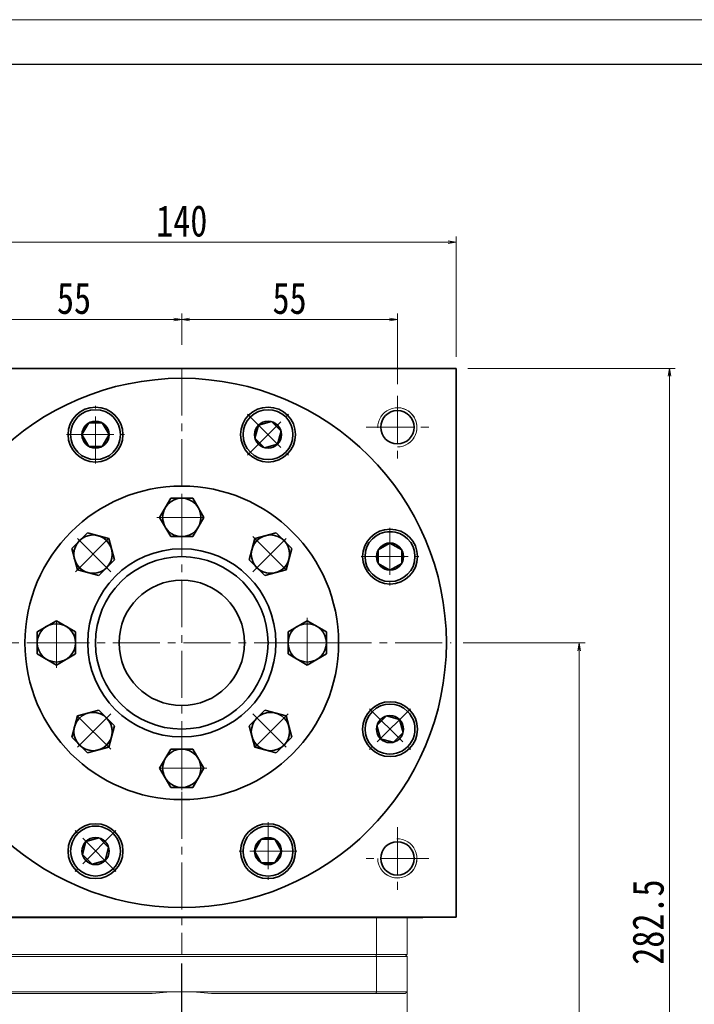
# Model space of a CAD drawing. Header units: millimetres. Extents: x -42 to 925, y -27 to 652.
# Tile 8 of 8: x 543 to 715, y 401 to 652. Entities that reach past the tile are written whole.
import ezdxf

# ---------------------------------------------------------------- set-up
doc = ezdxf.new("R2010")
doc.units = ezdxf.units.MM
doc.set_wipeout_variables(frame=1)
doc.linetypes.add('CENTER2', pattern=[28.575, 19.05, -3.175, 3.175, -3.175])
doc.linetypes.add('点画线', pattern=[18, 12, -2, 2, -2])
doc.layers.add('3中心线层', color=1, linetype='CENTER2')
for name, color, linetype, lineweight in [('中心线层', 1, '点画线', 18), ('图框_外框线', 7, 'Continuous', 18), ('尺寸线层', 3, 'Continuous', 18), ('粗实线', 7, 'Continuous', 40), ('粗实线层', 7, 'Continuous', 35)]:
    doc.layers.add(name, color=color, linetype=linetype, lineweight=lineweight)
doc.styles.add('宋体', font='SimSun.ttf', dxfattribs={"width": 0.8})
doc.dimstyles.new('A水平标注$0', dxfattribs={"dimtxt": 3.5, "dimasz": 2, "dimexe": 1.5, "dimexo": 3, "dimgap": 1.1, "dimtad": 1, "dimtoh": 1, "dimdec": 4, "dimdsep": 46, "dimtxsty": '宋体', "dimblk": 'OPEN', "dimcen": 3, "dimclrd": 3, "dimclre": 3, "dimclrt": 6, "dimadec": 0, "dimazin": 0, "dimtm": 1e-09, "dimtfac": 1, "dimtdec": 4, "dimtix": 1, "dimtmove": 0, "dimatfit": 3, "dimldrblk": 'OPEN', "dimfxl": 0, "dimlwd": 13, "dimlwe": 13, "dimarcsym": 0})

# ---------------------------------------------------------------- blocks, each defined once
blk = doc.blocks.new('_Open')
at = {"color": 0, "linetype": 'ByBlock', "lineweight": -2}
for p, q in [((-1, 0.17), (0, 0)), ((-1, -0.17), (0, 0)), ((0, 0), (-1, 0))]:
    blk.add_line(p, q, dxfattribs=at)
blk = doc.blocks.new('*D16')
at = {"layer": 'Defpoints', "color": 0, "transparency": 16777216}
for p in [(654.42, 595.6), (514.42, 563.41), (654.42, 563.41)]:
    blk.add_point(p, dxfattribs=at)
at = {"layer": '尺寸线层', "color": 3, "lineweight": 13, "transparency": 16777216}
for p, q in [((514.42, 566.41), (514.42, 597.1)), ((516.42, 595.6), (652.42, 595.6)), ((654.42, 566.41), (654.42, 597.1))]:
    blk.add_line(p, q, dxfattribs=at)
at = {"layer": '尺寸线层', "color": 3, "lineweight": 13, "transparency": 16777216, "xscale": 2, "yscale": 2, "zscale": 2, "rotation": 180}
blk.add_blockref('_Open', (514.42, 595.6), dxfattribs=at)
at = {"layer": '尺寸线层', "color": 3, "lineweight": 13, "transparency": 16777216, "xscale": 2, "yscale": 2, "zscale": 2}
blk.add_blockref('_Open', (654.42, 595.6), dxfattribs=at)
at = {"layer": '尺寸线层', "color": 6, "transparency": 16777216, "insert": (584.42, 601.01), "char_height": 8, "attachment_point": 5, "style": '宋体', "bg_fill": 3, "box_fill_scale": 1.1, "bg_fill_color": 257, "bg_fill_transparency": 0}
blk.add_mtext('140', dxfattribs=at)
blk = doc.blocks.new('*D17')
at = {"layer": 'Defpoints', "color": 0, "transparency": 16777216}
for p in [(529.42, 575.91), (584.42, 566.41), (529.42, 556.41)]:
    blk.add_point(p, dxfattribs=at)
at = {"layer": '尺寸线层', "color": 3, "lineweight": 13, "transparency": 16777216}
for p, q in [((529.42, 559.41), (529.42, 577.41)), ((582.42, 575.91), (531.42, 575.91)), ((584.42, 569.41), (584.42, 577.41))]:
    blk.add_line(p, q, dxfattribs=at)
at = {"layer": '尺寸线层', "color": 3, "lineweight": 13, "transparency": 16777216, "xscale": 2, "yscale": 2, "zscale": 2, "rotation": 180}
blk.add_blockref('_Open', (529.42, 575.91), dxfattribs=at)
at = {"layer": '尺寸线层', "color": 3, "lineweight": 13, "transparency": 16777216, "xscale": 2, "yscale": 2, "zscale": 2}
blk.add_blockref('_Open', (584.42, 575.91), dxfattribs=at)
at = {"layer": '尺寸线层', "color": 6, "transparency": 16777216, "insert": (556.92, 581.28), "char_height": 8, "attachment_point": 5, "style": '宋体', "bg_fill": 3, "box_fill_scale": 1.1, "bg_fill_color": 257, "bg_fill_transparency": 0}
blk.add_mtext('55', dxfattribs=at)
blk = doc.blocks.new('*D18')
at = {"layer": 'Defpoints', "color": 0, "transparency": 16777216}
for p in [(639.42, 575.91), (584.42, 566.41), (639.42, 556.41)]:
    blk.add_point(p, dxfattribs=at)
at = {"layer": '尺寸线层', "color": 3, "lineweight": 13, "transparency": 16777216}
for p, q in [((584.42, 569.41), (584.42, 577.41)), ((586.42, 575.91), (637.42, 575.91)), ((639.42, 559.41), (639.42, 577.41))]:
    blk.add_line(p, q, dxfattribs=at)
at = {"layer": '尺寸线层', "color": 3, "lineweight": 13, "transparency": 16777216, "xscale": 2, "yscale": 2, "zscale": 2, "rotation": 180}
blk.add_blockref('_Open', (584.42, 575.91), dxfattribs=at)
at = {"layer": '尺寸线层', "color": 3, "lineweight": 13, "transparency": 16777216, "xscale": 2, "yscale": 2, "zscale": 2}
blk.add_blockref('_Open', (639.42, 575.91), dxfattribs=at)
at = {"layer": '尺寸线层', "color": 6, "transparency": 16777216, "insert": (611.92, 581.28), "char_height": 8, "attachment_point": 5, "style": '宋体', "bg_fill": 3, "box_fill_scale": 1.1, "bg_fill_color": 257, "bg_fill_transparency": 0}
blk.add_mtext('55', dxfattribs=at)
blk = doc.blocks.new('*X6')
at = {"layer": '中心线层', "linetype": '点画线', "lineweight": 18}
for p, q in [((0, -7.37), (0, 7.37)), ((-7.37, 0), (7.37, 0))]:
    blk.add_line(p, q, dxfattribs=at)
at = {"layer": '粗实线层'}
for p, q in [((-3.46, 0), (-1.73, 3)), ((-1.73, 3), (1.73, 3)), ((3.46, 0), (1.73, 3)), ((3.46, 0), (1.73, 3)), ((-3.46, 0), (-1.73, -3)), ((3.46, 0), (1.73, -3)), ((-1.73, -3), (1.73, -3))]:
    blk.add_line(p, q, dxfattribs=at)
blk.add_circle((0, 0), 3.46, dxfattribs=at)
for start, end in [(0, 180), (180, 360)]:
    blk.add_arc((0, 0), 6.37, start, end, dxfattribs=at)
blk = doc.blocks.new('*X10')
at = {"layer": '中心线层', "linetype": '点画线', "lineweight": 18}
for p, q in [((0, -6.4), (0, 6.4)), ((6.4, 0), (-6.4, 0))]:
    blk.add_line(p, q, dxfattribs=at)
at = {"layer": '粗实线层'}
for p, q in [((0, 5.65), (-4.89, 2.82)), ((4.89, 2.82), (0, 5.65)), ((-4.89, 2.82), (-4.89, -2.82)), ((4.89, 2.82), (4.89, -2.82)), ((-4.89, -2.82), (0, -5.65)), ((0, -5.65), (4.89, -2.82))]:
    blk.add_line(p, q, dxfattribs=at)
blk.add_circle((0, 0), 4.89, dxfattribs=at)
blk = doc.blocks.new('2432fgg')
at = {"layer": '粗实线层'}
for radius in [24, 22]:
    blk.add_circle((0, 0), radius, dxfattribs=at)
blk.add_wipeout([(-27.11, 0), (-27.11, 0.9), (-27.11, 0.9), (-27.11, 2.82), (-27.11, 2.82), (-29.56, 4.23), (-29.56, 4.23), (-32, 5.65), (-32, 5.65), (-34.45, 4.23), (-34.45, 4.23), (-36.89, 2.82), (-36.89, 2.82), (-36.89, 0.9), (-36.89, 0.9), (-36.89, 0), (-36.89, 0), (-36.89, -2.82), (-36.89, -2.82), (-34.45, -4.23), (-34.45, -4.23), (-32, -5.65), (-32, -5.65), (-29.56, -4.23), (-29.56, -4.23), (-27.11, -2.82), (-27.11, -2.82)]).dxf.layer = '粗实线层'
blk.add_circle((0, 0), 40, dxfattribs=at)
blk.add_blockref('*X10', (-32, 0), dxfattribs=at)
for points in [[(0, 27.11), (0.9, 27.11), (0.9, 27.11), (2.82, 27.11), (2.82, 27.11), (4.23, 29.55), (4.23, 29.55), (5.65, 32), (5.65, 32), (4.23, 34.44), (4.23, 34.44), (2.82, 36.89), (2.82, 36.89), (0.9, 36.89), (0.9, 36.89), (0, 36.89), (0, 36.89), (-2.82, 36.89), (-2.82, 36.89), (-4.23, 34.44), (-4.23, 34.44), (-5.65, 32), (-5.65, 32), (-4.23, 29.55), (-4.23, 29.55), (-2.82, 27.11), (-2.82, 27.11)], [(-19.17, 19.17), (-18.53, 19.81), (-18.53, 19.81), (-17.17, 21.17), (-17.17, 21.17), (-17.9, 23.89), (-17.9, 23.89), (-18.63, 26.62), (-18.63, 26.62), (-21.36, 27.35), (-21.36, 27.35), (-24.09, 28.08), (-24.09, 28.08), (-25.45, 26.72), (-25.45, 26.72), (-26.09, 26.09), (-26.09, 26.09), (-28.08, 24.09), (-28.08, 24.09), (-27.35, 21.36), (-27.35, 21.36), (-26.62, 18.63), (-26.62, 18.63), (-23.89, 17.9), (-23.89, 17.9), (-21.17, 17.17), (-21.17, 17.17)], [(19.17, 19.17), (19.81, 18.53), (19.81, 18.53), (21.17, 17.17), (21.17, 17.17), (23.89, 17.9), (23.89, 17.9), (26.62, 18.63), (26.62, 18.63), (27.35, 21.36), (27.35, 21.36), (28.08, 24.09), (28.08, 24.09), (26.72, 25.45), (26.72, 25.45), (26.09, 26.09), (26.09, 26.09), (24.09, 28.08), (24.09, 28.08), (21.36, 27.35), (21.36, 27.35), (18.63, 26.62), (18.63, 26.62), (17.9, 23.89), (17.9, 23.89), (17.17, 21.17), (17.17, 21.17)], [(27.11, 0), (27.11, -0.9), (27.11, -0.9), (27.11, -2.82), (27.11, -2.82), (29.55, -4.23), (29.55, -4.23), (32, -5.65), (32, -5.65), (34.44, -4.23), (34.44, -4.23), (36.89, -2.82), (36.89, -2.82), (36.89, -0.9), (36.89, -0.9), (36.89, 0), (36.89, 0), (36.89, 2.82), (36.89, 2.82), (34.44, 4.23), (34.44, 4.23), (32, 5.65), (32, 5.65), (29.55, 4.23), (29.55, 4.23), (27.11, 2.82), (27.11, 2.82)], [(-19.17, -19.17), (-19.81, -18.53), (-19.81, -18.53), (-21.17, -17.17), (-21.17, -17.17), (-23.89, -17.9), (-23.89, -17.9), (-26.62, -18.63), (-26.62, -18.63), (-27.35, -21.36), (-27.35, -21.36), (-28.08, -24.09), (-28.08, -24.09), (-26.72, -25.45), (-26.72, -25.45), (-26.09, -26.09), (-26.09, -26.09), (-24.09, -28.08), (-24.09, -28.08), (-21.36, -27.35), (-21.36, -27.35), (-18.63, -26.62), (-18.63, -26.62), (-17.9, -23.89), (-17.9, -23.89), (-17.17, -21.17), (-17.17, -21.17)], [(19.17, -19.17), (18.53, -19.81), (18.53, -19.81), (17.17, -21.17), (17.17, -21.17), (17.9, -23.89), (17.9, -23.89), (18.63, -26.62), (18.63, -26.62), (21.36, -27.35), (21.36, -27.35), (24.09, -28.08), (24.09, -28.08), (25.45, -26.72), (25.45, -26.72), (26.09, -26.09), (26.09, -26.09), (28.08, -24.09), (28.08, -24.09), (27.35, -21.36), (27.35, -21.36), (26.62, -18.63), (26.62, -18.63), (23.89, -17.9), (23.89, -17.9), (21.17, -17.17), (21.17, -17.17)], [(0, -27.11), (-0.9, -27.11), (-0.9, -27.11), (-2.82, -27.11), (-2.82, -27.11), (-4.23, -29.56), (-4.23, -29.56), (-5.65, -32), (-5.65, -32), (-4.23, -34.45), (-4.23, -34.45), (-2.82, -36.89), (-2.82, -36.89), (-0.9, -36.89), (-0.9, -36.89), (0, -36.89), (0, -36.89), (2.82, -36.89), (2.82, -36.89), (4.23, -34.45), (4.23, -34.45), (5.65, -32), (5.65, -32), (4.23, -29.56), (4.23, -29.56), (2.82, -27.11), (2.82, -27.11)]]:
    blk.add_wipeout(points).dxf.layer = '粗实线层'
for p, rotation in [((0, 32), 270), ((-22.63, 22.63), 315.0000000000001), ((22.63, 22.63), 225.0000000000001), ((32, 0), 180), ((-22.63, -22.63), 45.00000000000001), ((22.63, -22.63), 135.0000000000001), ((0, -32), 90)]:
    blk.add_blockref('*X10', p, dxfattribs=dict(at, rotation=rotation))
blk = doc.blocks.new('*D31')
at = {"layer": 'Defpoints', "color": 0, "transparency": 16777216}
for p in [(653.17, 493.41), (648.92, 280.91), (685.84, 280.91)]:
    blk.add_point(p, dxfattribs=at)
at = {"layer": '尺寸线层', "color": 3, "lineweight": 13, "transparency": 16777216}
for p, q in [((656.17, 493.41), (687.34, 493.41)), ((685.84, 491.41), (685.84, 282.91)), ((651.92, 280.91), (687.34, 280.91))]:
    blk.add_line(p, q, dxfattribs=at)
at = {"layer": '尺寸线层', "color": 3, "lineweight": 13, "transparency": 16777216, "xscale": 2, "yscale": 2, "zscale": 2}
for p, rotation in [((685.84, 493.41), 90), ((685.84, 280.91), 270)]:
    blk.add_blockref('_Open', p, dxfattribs=dict(at, rotation=rotation))
at = {"layer": '尺寸线层', "color": 6, "transparency": 16777216, "insert": (680.45, 387.16), "char_height": 8, "attachment_point": 5, "rotation": 90, "style": '宋体', "bg_fill": 3, "box_fill_scale": 1.1, "bg_fill_color": 257, "bg_fill_transparency": 0}
blk.add_mtext('212.5', dxfattribs=at)
blk = doc.blocks.new('*D32')
at = {"layer": 'Defpoints', "color": 0, "transparency": 16777216}
for p in [(654.42, 563.41), (648.92, 280.91), (708.84, 280.91)]:
    blk.add_point(p, dxfattribs=at)
at = {"layer": '尺寸线层', "color": 3, "lineweight": 13, "transparency": 16777216}
for p, q in [((657.42, 563.41), (710.34, 563.41)), ((708.84, 561.41), (708.84, 282.91)), ((651.92, 280.91), (710.34, 280.91))]:
    blk.add_line(p, q, dxfattribs=at)
at = {"layer": '尺寸线层', "color": 3, "lineweight": 13, "transparency": 16777216, "xscale": 2, "yscale": 2, "zscale": 2}
for p, rotation in [((708.84, 563.41), 90), ((708.84, 280.91), 270)]:
    blk.add_blockref('_Open', p, dxfattribs=dict(at, rotation=rotation))
at = {"layer": '尺寸线层', "color": 6, "transparency": 16777216, "insert": (703.43, 422.16), "char_height": 8, "attachment_point": 5, "rotation": 90, "style": '宋体', "bg_fill": 3, "box_fill_scale": 1.1, "bg_fill_color": 257, "bg_fill_transparency": 0}
blk.add_mtext('282.5', dxfattribs=at)

msp = doc.modelspace()

# ---------------------------------------------------------------- linework, layer by layer
msp.add_line((526.91973, 423.40703), (641.91973, 423.40703))
at = {"color": 7, "linetype": 'Continuous', "lineweight": 15}
for p, q in [((634.11631, 423.40703), (634.11631, 413.90703)), ((641.91973, 413.90703), (641.91973, 423.40703)), ((641.91973, 413.90703), (526.91973, 413.90703)), ((634.11631, 413.40703), (534.72316, 413.40703)), ((534.90963, 413.90703), (633.92983, 413.90703)), ((633.92983, 413.90703), (641.41973, 413.90703)), ((634.11631, 404.40703), (634.11631, 413.40703)), ((641.91973, 413.40703), (634.11631, 413.40703)), ((641.91973, 413.40703), (641.91973, 404.40703)), ((534.72316, 404.40703), (584.41973, 404.40703)), ((576.85336, 403.90703), (534.90963, 403.90703)), ((584.41973, 404.40703), (634.11631, 404.40703)), ((633.92983, 403.90703), (591.98611, 403.90703)), ((641.41973, 403.90703), (633.92983, 403.90703)), ((634.11631, 404.40703), (641.91973, 404.40703))]:
    msp.add_line(p, q, dxfattribs=at)
at = {"color": 7, "linetype": 'Continuous', "lineweight": 0}
for centre, start, end in [((639.41973, 548.40703), 270, 105), ((639.41973, 438.40703), 180, 15)]:
    msp.add_arc(centre, 5, start, end, dxfattribs=at)
at = {"color": 7, "linetype": 'Continuous', "lineweight": 15}
for start, end in [(90, 97.5614297), (82.4385703, 90)]:
    msp.add_arc((584.41973, 346.90703), 57.5, start, end, dxfattribs=at)
for points in [[(634.11631, 413.40703), (633.92983, 413.90703)], [(641.91973, 413.40703), (641.41973, 413.90703)], [(634.11631, 404.40703), (633.92983, 403.90703)], [(641.91973, 404.40703), (641.41973, 403.90703)], [(641.91973, 370.40703), (641.91973, 404.40703)]]:
    msp.add_open_spline(points, degree=1, dxfattribs=at)
at = {"layer": '3中心线层'}
msp.add_line((584.41973, 278.29035), (584.41973, 413.90703), dxfattribs=at)
at = {"layer": '中心线层'}
for p, q in [((639.41973, 556.40703), (639.41973, 540.40703)), ((631.41973, 548.40703), (647.41973, 548.40703)), ((512.85373, 493.40703), (653.16973, 493.40703)), ((639.41973, 446.40703), (639.41973, 430.40703)), ((647.41973, 438.40703), (631.41973, 438.40703))]:
    msp.add_line(p, q, dxfattribs=at)
at = {"layer": '图框_外框线', "color": 3}
msp.add_lwpolyline([(-37.68771, -26.87396), (922.90718, -26.87396), (922.90718, 652.40385), (-37.68771, 652.40385)], close=True, dxfattribs=at)
at = {"layer": '图框_外框线', "color": 3, "lineweight": 25}
msp.add_lwpolyline([(19.49056, -15.43831), (911.47153, -15.43831), (911.47153, 640.9682), (19.49056, 640.9682)], close=True, dxfattribs=at)
at = {"layer": '粗实线', "color": 0, "lineweight": 40}
msp.add_line((517.28773, 423.40703), (645.91973, 423.40703), dxfattribs=at)
msp.add_line((517.28773, 423.40703), (645.91973, 423.40703), dxfattribs=at)
at = {"layer": '粗实线层'}
for p in [(514.41973, 563.40703), (654.41973, 423.40703)]:
    msp.add_line(p, (654.41973, 563.40703), dxfattribs=at)
msp.add_lwpolyline([(654.41973, 423.40703), (514.41973, 423.40703)], dxfattribs=at)
for centre, radius in [((562.40642, 546.55187), 7), ((606.43305, 546.55187), 7), ((639.41973, 548.40703), 4.25), ((637.56457, 515.42035), 7), ((637.56457, 471.39372), 7), ((562.40642, 440.2622), 7), ((606.43305, 440.2622), 7), ((639.41973, 438.40703), 4.25)]:
    msp.add_circle(centre, radius, dxfattribs=at)
at = {"layer": '粗实线层', "lineweight": 18}
for centre, start, end in [((639.41973, 548.40703), 270, 181.9231652), ((639.41973, 438.40703), 180, 91.9231652)]:
    msp.add_arc(centre, 5, start, end, dxfattribs=at)

# ---------------------------------------------------------------- next in the draw order: dimensions: what is measured, and where the dimension line sits
at = {"layer": '尺寸线层'}
dim = msp.add_linear_dim(base=(654.41973, 595.60304), p1=(514.41973, 563.40703), p2=(654.41973, 563.40703), dimstyle='A水平标注$0', override={"dimtxt": 8, "dimgap": 1.5, "dimblk": 'Open', "dimtfill": 1, "dimtfillclr": 256}, dxfattribs=at)
dim.commit()
dim.dimension.update_dxf_attribs({"geometry": '*D16', "text_midpoint": (584.41973, 601.01365)})

# ---------------------------------------------------------------- next in the draw order: wipeouts: each hides what was drawn before it
msp.add_wipeout([(568.78044, 546.53011), (568.78035, 546.56392), (568.78008, 546.59774), (568.77963, 546.63155), (568.779, 546.66536), (568.77819, 546.69916), (568.7772, 546.73296), (568.77604, 546.76676), (568.77469, 546.80054), (568.77316, 546.83432), (568.77146, 546.8681), (568.76957, 546.90186), (568.76751, 546.93561), (568.76526, 546.96935), (568.76284, 547.00308), (568.76024, 547.03679), (568.75746, 547.07049), (568.7545, 547.10418), (568.75136, 547.13784), (568.74804, 547.1715), (568.74454, 547.20513), (568.74087, 547.23874), (568.73701, 547.27234), (568.73298, 547.30591), (568.72877, 547.33946), (568.72438, 547.37299), (568.71981, 547.4065), (568.71507, 547.43998), (568.71015, 547.47343), (568.70505, 547.50686), (568.69977, 547.54026), (568.69977, 547.54026), (568.64531, 547.83469), (568.57706, 548.12624), (568.49518, 548.41425), (568.39984, 548.6981), (568.29125, 548.97714), (568.16967, 549.25078), (568.03535, 549.51839), (567.88859, 549.77938), (567.72972, 550.03319), (567.55909, 550.27925), (567.37708, 550.517), (567.18409, 550.74594), (566.98054, 550.96554), (566.76689, 551.17533), (566.54361, 551.37484), (566.31119, 551.56363), (566.07016, 551.74127), (565.82103, 551.90739), (565.56437, 552.0616), (565.30074, 552.20358), (565.03073, 552.33299), (564.75492, 552.44957), (564.47394, 552.55305), (564.18841, 552.64319), (563.89895, 552.71981), (563.6062, 552.78273), (563.31083, 552.83181), (563.01347, 552.86695), (562.71478, 552.88806), (562.41544, 552.89511), (562.41544, 552.89511), (562.11609, 552.88806), (561.81741, 552.86695), (561.52005, 552.83181), (561.22467, 552.78273), (560.93193, 552.71981), (560.64247, 552.64319), (560.35693, 552.55305), (560.07595, 552.44957), (559.80015, 552.33299), (559.53013, 552.20358), (559.2665, 552.0616), (559.00984, 551.90739), (558.76072, 551.74127), (558.51968, 551.56363), (558.28726, 551.37484), (558.06398, 551.17533), (557.85034, 550.96554), (557.64679, 550.74594), (557.4538, 550.517), (557.27178, 550.27925), (557.10115, 550.03319), (556.94228, 549.77938), (556.79553, 549.51839), (556.66121, 549.25078), (556.53962, 548.97714), (556.43104, 548.6981), (556.3357, 548.41425), (556.25381, 548.12624), (556.18557, 547.83469), (556.13111, 547.54026), (556.13111, 547.54026), (556.12583, 547.50686), (556.12073, 547.47343), (556.1158, 547.43998), (556.11106, 547.4065), (556.10649, 547.37299), (556.1021, 547.33946), (556.09789, 547.30591), (556.09386, 547.27234), (556.09001, 547.23874), (556.08633, 547.20513), (556.08284, 547.1715), (556.07952, 547.13784), (556.07638, 547.10418), (556.07342, 547.07049), (556.07064, 547.03679), (556.06803, 547.00308), (556.06561, 546.96935), (556.06337, 546.93561), (556.0613, 546.90186), (556.05942, 546.8681), (556.05771, 546.83432), (556.05618, 546.80054), (556.05484, 546.76676), (556.05367, 546.73296), (556.05268, 546.69916), (556.05187, 546.66536), (556.05125, 546.63155), (556.0508, 546.59774), (556.05053, 546.56392), (556.05044, 546.53011), (556.05044, 546.53011), (556.05916, 546.19699), (556.08531, 545.86478), (556.1288, 545.5344), (556.18953, 545.20675), (556.26732, 544.88272), (556.36196, 544.56321), (556.4732, 544.2491), (556.60072, 543.94123), (556.74418, 543.64046), (556.90319, 543.34761), (557.0773, 543.06348), (557.26604, 542.78885), (557.4689, 542.52448), (557.68532, 542.27109), (557.9147, 542.02937), (558.15642, 541.79999), (558.40981, 541.58357), (558.67418, 541.38071), (558.94881, 541.19197), (559.23294, 541.01786), (559.52579, 540.85885), (559.82656, 540.71539), (560.13443, 540.58787), (560.44854, 540.47663), (560.76805, 540.38199), (561.09208, 540.3042), (561.41973, 540.24347), (561.75011, 540.19998), (562.08232, 540.17383), (562.41544, 540.16511), (562.41544, 540.16511), (562.74856, 540.17383), (563.08076, 540.19998), (563.41114, 540.24347), (563.73879, 540.3042), (564.06282, 540.38199), (564.38233, 540.47663), (564.69645, 540.58787), (565.00432, 540.71539), (565.30509, 540.85885), (565.59794, 541.01786), (565.88206, 541.19197), (566.15669, 541.38071), (566.42106, 541.58357), (566.67445, 541.79999), (566.91617, 542.02937), (567.14555, 542.27109), (567.36197, 542.52448), (567.56483, 542.78885), (567.75358, 543.06348), (567.92769, 543.34761), (568.08669, 543.64046), (568.23015, 543.94123), (568.35768, 544.2491), (568.46891, 544.56321), (568.56355, 544.88272), (568.64135, 545.20675), (568.70207, 545.5344), (568.74557, 545.86478), (568.77171, 546.19699)]).dxf.layer = '粗实线层'

# ---------------------------------------------------------------- next in the draw order: block references
at = {"layer": '粗实线层'}
msp.add_blockref('*X6', (562.41544, 546.53011), dxfattribs=at)

# ---------------------------------------------------------------- next in the draw order: dimensions: what is measured, and where the dimension line sits
at = {"layer": '尺寸线层'}
dim = msp.add_linear_dim(base=(529.41973, 575.91376), p1=(584.41973, 566.40703), p2=(529.41973, 556.40703), dimstyle='A水平标注$0', override={"dimtxt": 8, "dimgap": 1.5, "dimblk": 'Open', "dimtfill": 1, "dimtfillclr": 256}, dxfattribs=at)
dim.commit()
dim.dimension.update_dxf_attribs({"geometry": '*D17', "text_midpoint": (556.91973, 581.27969)})

# ---------------------------------------------------------------- next in the draw order: dimensions: what is measured, and where the dimension line sits
dim = msp.add_linear_dim(base=(639.41973, 575.91376), p1=(584.41973, 566.40703), p2=(639.41973, 556.40703), angle=0, dimstyle='A水平标注$0', override={"dimtxt": 8, "dimgap": 1.5, "dimblk": 'Open', "dimtfill": 1, "dimtfillclr": 256}, dxfattribs=at)
dim.commit()
dim.dimension.update_dxf_attribs({"geometry": '*D18', "text_midpoint": (611.91973, 581.27969)})

# ---------------------------------------------------------------- next in the draw order: linework, layer by layer
at = {"layer": '粗实线层'}
msp.add_circle((584.41973, 493.40703), 67.5, dxfattribs=at)

# ---------------------------------------------------------------- next in the draw order: block references
msp.add_blockref('2432fgg', (584.41973, 493.40703), dxfattribs=at)

# ---------------------------------------------------------------- next in the draw order: wipeouts: each hides what was drawn before it
for points in [[(610.92477, 542.02937), (610.94861, 542.05335), (610.97233, 542.07745), (610.99592, 542.10167), (611.01939, 542.12602), (611.04272, 542.1505), (611.06592, 542.1751), (611.08899, 542.19982), (611.11193, 542.22466), (611.13474, 542.24963), (611.15741, 542.27472), (611.17995, 542.29992), (611.20236, 542.32525), (611.22463, 542.35069), (611.24676, 542.37626), (611.26876, 542.40193), (611.29063, 542.42773), (611.31235, 542.45364), (611.33394, 542.47967), (611.35539, 542.50581), (611.3767, 542.53207), (611.39787, 542.55843), (611.4189, 542.58491), (611.43979, 542.61151), (611.46053, 542.63821), (611.48114, 542.66502), (611.5016, 542.69194), (611.52192, 542.71897), (611.54209, 542.74611), (611.56212, 542.77335), (611.58201, 542.8007), (611.58201, 542.8007), (611.7517, 543.0474), (611.90959, 543.30182), (612.05535, 543.56338), (612.18864, 543.8315), (612.30918, 544.10559), (612.41669, 544.38505), (612.51094, 544.66926), (612.59172, 544.95759), (612.65885, 545.24939), (612.71219, 545.54404), (612.7516, 545.84086), (612.77702, 546.13921), (612.78837, 546.43842), (612.78564, 546.73783), (612.76883, 547.03679), (612.73798, 547.33463), (612.69316, 547.63068), (612.63446, 547.9243), (612.56202, 548.21483), (612.476, 548.50164), (612.37658, 548.78408), (612.26399, 549.06153), (612.13847, 549.33339), (612.00031, 549.59903), (611.84981, 549.85789), (611.6873, 550.10938), (611.51315, 550.35295), (611.32773, 550.58806), (611.13146, 550.81419), (610.92477, 551.03084), (610.92477, 551.03084), (610.70812, 551.23753), (610.48199, 551.4338), (610.24688, 551.61922), (610.00331, 551.79338), (609.75181, 551.95589), (609.49296, 552.10639), (609.22731, 552.24455), (608.95546, 552.37007), (608.678, 552.48266), (608.39556, 552.58207), (608.10876, 552.6681), (607.81822, 552.74054), (607.5246, 552.79924), (607.22855, 552.84406), (606.93071, 552.87491), (606.63176, 552.89172), (606.33234, 552.89445), (606.03313, 552.88309), (605.73478, 552.85768), (605.43796, 552.81826), (605.14332, 552.76493), (604.85151, 552.6978), (604.56319, 552.61702), (604.27898, 552.52277), (603.99952, 552.41525), (603.72542, 552.29472), (603.4573, 552.16142), (603.19574, 552.01567), (602.94133, 551.85777), (602.69462, 551.68809), (602.69462, 551.68809), (602.66727, 551.6682), (602.64003, 551.64817), (602.61289, 551.62799), (602.58586, 551.60768), (602.55894, 551.58721), (602.53213, 551.56661), (602.50543, 551.54586), (602.47884, 551.52497), (602.45236, 551.50394), (602.42599, 551.48277), (602.39974, 551.46146), (602.37359, 551.44001), (602.34757, 551.41843), (602.32166, 551.3967), (602.29586, 551.37484), (602.27018, 551.35284), (602.24462, 551.3307), (602.21917, 551.30843), (602.19385, 551.28603), (602.16864, 551.26349), (602.14355, 551.24081), (602.11859, 551.21801), (602.09374, 551.19507), (602.06902, 551.172), (602.04442, 551.14879), (602.01995, 551.12546), (601.9956, 551.102), (601.97137, 551.07841), (601.94727, 551.05469), (601.9233, 551.03084), (601.9233, 551.03084), (601.69391, 550.78912), (601.4775, 550.53573), (601.27464, 550.27136), (601.08589, 549.99674), (600.91178, 549.71261), (600.75278, 549.41976), (600.60931, 549.11899), (600.48179, 548.81112), (600.37056, 548.497), (600.27591, 548.17749), (600.19812, 547.85347), (600.1374, 547.52581), (600.0939, 547.19543), (600.06775, 546.86323), (600.05903, 546.53011), (600.06775, 546.19699), (600.0939, 545.86478), (600.1374, 545.5344), (600.19812, 545.20675), (600.27591, 544.88272), (600.37056, 544.56321), (600.48179, 544.2491), (600.60931, 543.94123), (600.75278, 543.64046), (600.91178, 543.34761), (601.08589, 543.06348), (601.27464, 542.78885), (601.4775, 542.52448), (601.69391, 542.27109), (601.9233, 542.02937), (601.9233, 542.02937), (602.16502, 541.79999), (602.41841, 541.58357), (602.68278, 541.38071), (602.9574, 541.19197), (603.24153, 541.01786), (603.53438, 540.85885), (603.83515, 540.71539), (604.14302, 540.58787), (604.45714, 540.47663), (604.77665, 540.38199), (605.10067, 540.3042), (605.42833, 540.24347), (605.75871, 540.19998), (606.09091, 540.17383), (606.42403, 540.16511), (606.75715, 540.17383), (607.08936, 540.19998), (607.41974, 540.24347), (607.74739, 540.3042), (608.07142, 540.38199), (608.39092, 540.47663), (608.70504, 540.58787), (609.01291, 540.71539), (609.31368, 540.85885), (609.60653, 541.01786), (609.89066, 541.19197), (610.16528, 541.38071), (610.42966, 541.58357), (610.68305, 541.79999)], [(637.54281, 509.04633), (637.57662, 509.04642), (637.61044, 509.04669), (637.64425, 509.04714), (637.67806, 509.04777), (637.71186, 509.04858), (637.74566, 509.04957), (637.77946, 509.05073), (637.81324, 509.05208), (637.84702, 509.05361), (637.88079, 509.05531), (637.91456, 509.0572), (637.94831, 509.05926), (637.98205, 509.06151), (638.01578, 509.06393), (638.04949, 509.06653), (638.08319, 509.06931), (638.11688, 509.07227), (638.15054, 509.07541), (638.1842, 509.07873), (638.21783, 509.08223), (638.25144, 509.0859), (638.28504, 509.08976), (638.31861, 509.09379), (638.35216, 509.098), (638.38569, 509.10239), (638.4192, 509.10695), (638.45268, 509.1117), (638.48613, 509.11662), (638.51956, 509.12172), (638.55296, 509.127), (638.55296, 509.127), (638.84739, 509.18146), (639.13894, 509.24971), (639.42695, 509.33159), (639.7108, 509.42693), (639.98984, 509.53551), (640.26348, 509.6571), (640.53109, 509.79142), (640.79208, 509.93818), (641.04589, 510.09705), (641.29195, 510.26768), (641.5297, 510.44969), (641.75864, 510.64268), (641.97824, 510.84623), (642.18803, 511.05988), (642.38754, 511.28316), (642.57633, 511.51557), (642.75397, 511.75661), (642.92009, 512.00574), (643.0743, 512.2624), (643.21628, 512.52603), (643.34569, 512.79604), (643.46227, 513.07185), (643.56575, 513.35283), (643.65589, 513.63836), (643.73251, 513.92782), (643.79543, 514.22057), (643.84451, 514.51594), (643.87965, 514.8133), (643.90076, 515.11199), (643.90781, 515.41133), (643.90781, 515.41133), (643.90076, 515.71068), (643.87965, 516.00936), (643.84451, 516.30672), (643.79543, 516.6021), (643.73251, 516.89484), (643.65589, 517.1843), (643.56575, 517.46984), (643.46227, 517.75082), (643.34569, 518.02662), (643.21628, 518.29664), (643.0743, 518.56027), (642.92009, 518.81693), (642.75397, 519.06605), (642.57633, 519.30709), (642.38754, 519.5395), (642.18803, 519.76278), (641.97824, 519.97643), (641.75864, 520.17998), (641.5297, 520.37297), (641.29195, 520.55499), (641.04589, 520.72562), (640.79208, 520.88449), (640.53109, 521.03124), (640.26348, 521.16556), (639.98984, 521.28715), (639.7108, 521.39573), (639.42695, 521.49107), (639.13894, 521.57295), (638.84739, 521.6412), (638.55296, 521.69566), (638.55296, 521.69566), (638.51956, 521.70094), (638.48613, 521.70604), (638.45268, 521.71096), (638.4192, 521.71571), (638.38569, 521.72028), (638.35216, 521.72466), (638.31861, 521.72888), (638.28504, 521.73291), (638.25144, 521.73676), (638.21783, 521.74044), (638.1842, 521.74393), (638.15054, 521.74725), (638.11688, 521.75039), (638.08319, 521.75335), (638.04949, 521.75613), (638.01578, 521.75874), (637.98205, 521.76116), (637.94831, 521.7634), (637.91456, 521.76547), (637.88079, 521.76735), (637.84702, 521.76906), (637.81324, 521.77058), (637.77946, 521.77193), (637.74566, 521.7731), (637.71186, 521.77409), (637.67806, 521.77489), (637.64425, 521.77552), (637.61044, 521.77597), (637.57662, 521.77624), (637.54281, 521.77633), (637.54281, 521.77633), (637.20969, 521.76761), (636.87748, 521.74146), (636.5471, 521.69797), (636.21945, 521.63724), (635.89542, 521.55945), (635.57591, 521.46481), (635.2618, 521.35357), (634.95393, 521.22605), (634.65316, 521.08259), (634.36031, 520.92358), (634.07618, 520.74947), (633.80155, 520.56073), (633.53718, 520.35787), (633.28379, 520.14145), (633.04207, 519.91207), (632.81269, 519.67035), (632.59627, 519.41696), (632.39341, 519.15259), (632.20467, 518.87796), (632.03056, 518.59383), (631.87155, 518.30098), (631.72809, 518.00021), (631.60057, 517.69234), (631.48933, 517.37823), (631.39469, 517.05872), (631.3169, 516.73469), (631.25617, 516.40704), (631.21268, 516.07666), (631.18653, 515.74445), (631.17781, 515.41133), (631.17781, 515.41133), (631.18653, 515.07821), (631.21268, 514.74601), (631.25617, 514.41563), (631.3169, 514.08797), (631.39469, 513.76395), (631.48933, 513.44444), (631.60057, 513.13032), (631.72809, 512.82245), (631.87155, 512.52168), (632.03056, 512.22883), (632.20467, 511.9447), (632.39341, 511.67008), (632.59627, 511.40571), (632.81269, 511.15232), (633.04207, 510.9106), (633.28379, 510.68122), (633.53718, 510.4648), (633.80155, 510.26194), (634.07618, 510.07319), (634.36031, 509.89908), (634.65316, 509.74008), (634.95393, 509.59662), (635.2618, 509.46909), (635.57591, 509.35786), (635.89542, 509.26321), (636.21945, 509.18542), (636.5471, 509.1247), (636.87748, 509.0812), (637.20969, 509.05505)], [(633.04207, 466.902), (633.06605, 466.87816), (633.09015, 466.85444), (633.11437, 466.83085), (633.13872, 466.80738), (633.1632, 466.78405), (633.1878, 466.76085), (633.21252, 466.73778), (633.23736, 466.71484), (633.26233, 466.69203), (633.28742, 466.66936), (633.31262, 466.64682), (633.33795, 466.62441), (633.36339, 466.60214), (633.38896, 466.58001), (633.41463, 466.55801), (633.44043, 466.53614), (633.46634, 466.51442), (633.49237, 466.49283), (633.51851, 466.47138), (633.54477, 466.45007), (633.57113, 466.4289), (633.59761, 466.40787), (633.62421, 466.38698), (633.65091, 466.36624), (633.67772, 466.34563), (633.70464, 466.32517), (633.73167, 466.30485), (633.75881, 466.28468), (633.78605, 466.26465), (633.8134, 466.24476), (633.8134, 466.24476), (634.0601, 466.07507), (634.31452, 465.91718), (634.57608, 465.77142), (634.8442, 465.63813), (635.11829, 465.51759), (635.39775, 465.41008), (635.68196, 465.31583), (635.97029, 465.23505), (636.26209, 465.16792), (636.55673, 465.11458), (636.85356, 465.07517), (637.15191, 465.04975), (637.45112, 465.0384), (637.75053, 465.04113), (638.04949, 465.05794), (638.34733, 465.08879), (638.64338, 465.13361), (638.937, 465.19231), (639.22753, 465.26475), (639.51434, 465.35077), (639.79678, 465.45019), (640.07423, 465.56278), (640.34608, 465.68829), (640.61173, 465.82646), (640.87059, 465.97696), (641.12208, 466.13947), (641.36565, 466.31362), (641.60076, 466.49904), (641.82689, 466.69531), (642.04354, 466.902), (642.04354, 466.902), (642.25023, 467.11865), (642.4465, 467.34478), (642.63192, 467.57989), (642.80608, 467.82346), (642.96859, 468.07496), (643.11909, 468.33381), (643.25725, 468.59946), (643.38277, 468.87131), (643.49536, 469.14877), (643.59477, 469.43121), (643.6808, 469.71801), (643.75324, 470.00855), (643.81194, 470.30216), (643.85676, 470.59822), (643.88761, 470.89605), (643.90442, 471.19501), (643.90715, 471.49443), (643.89579, 471.79364), (643.87038, 472.09199), (643.83096, 472.38881), (643.77763, 472.68345), (643.7105, 472.97526), (643.62972, 473.26358), (643.53547, 473.54779), (643.42795, 473.82725), (643.30742, 474.10135), (643.17412, 474.36947), (643.02837, 474.63103), (642.87047, 474.88544), (642.70078, 475.13215), (642.70078, 475.13215), (642.6809, 475.1595), (642.66087, 475.18674), (642.64069, 475.21388), (642.62037, 475.24091), (642.59991, 475.26783), (642.57931, 475.29464), (642.55856, 475.32134), (642.53767, 475.34793), (642.51664, 475.37441), (642.49547, 475.40078), (642.47416, 475.42703), (642.45271, 475.45317), (642.43113, 475.4792), (642.4094, 475.50511), (642.38754, 475.53091), (642.36554, 475.55659), (642.3434, 475.58215), (642.32113, 475.6076), (642.29873, 475.63292), (642.27619, 475.65813), (642.25351, 475.68322), (642.2307, 475.70818), (642.20777, 475.73302), (642.1847, 475.75775), (642.16149, 475.78235), (642.13816, 475.80682), (642.1147, 475.83117), (642.09111, 475.8554), (642.06739, 475.8795), (642.04354, 475.90347), (642.04354, 475.90347), (641.80182, 476.13285), (641.54843, 476.34927), (641.28406, 476.55213), (641.00944, 476.74088), (640.72531, 476.91499), (640.43246, 477.07399), (640.13169, 477.21745), (639.82382, 477.34498), (639.5097, 477.45621), (639.19019, 477.55086), (638.86617, 477.62865), (638.53851, 477.68937), (638.20813, 477.73287), (637.87593, 477.75901), (637.54281, 477.76774), (637.20969, 477.75901), (636.87748, 477.73287), (636.5471, 477.68937), (636.21945, 477.62865), (635.89542, 477.55086), (635.57591, 477.45621), (635.2618, 477.34498), (634.95393, 477.21745), (634.65316, 477.07399), (634.36031, 476.91499), (634.07618, 476.74088), (633.80155, 476.55213), (633.53718, 476.34927), (633.28379, 476.13285), (633.04207, 475.90347), (633.04207, 475.90347), (632.81269, 475.66175), (632.59627, 475.40836), (632.39341, 475.14399), (632.20467, 474.86936), (632.03056, 474.58524), (631.87155, 474.29239), (631.72809, 473.99162), (631.60057, 473.68375), (631.48933, 473.36963), (631.39469, 473.05012), (631.3169, 472.7261), (631.25617, 472.39844), (631.21268, 472.06806), (631.18653, 471.73586), (631.17781, 471.40274), (631.18653, 471.06962), (631.21268, 470.73741), (631.25617, 470.40703), (631.3169, 470.07938), (631.39469, 469.75535), (631.48933, 469.43584), (631.60057, 469.12173), (631.72809, 468.81386), (631.87155, 468.51309), (632.03056, 468.22024), (632.20467, 467.93611), (632.39341, 467.66148), (632.59627, 467.39711), (632.81269, 467.14372)], [(557.9147, 444.7847), (557.89086, 444.76072), (557.86714, 444.73662), (557.84355, 444.7124), (557.82008, 444.68804), (557.79675, 444.66357), (557.77355, 444.63897), (557.75048, 444.61425), (557.72754, 444.5894), (557.70473, 444.56444), (557.68206, 444.53935), (557.65952, 444.51415), (557.63711, 444.48882), (557.61484, 444.46338), (557.59271, 444.43781), (557.57071, 444.41213), (557.54884, 444.38634), (557.52712, 444.36043), (557.50553, 444.3344), (557.48408, 444.30826), (557.46277, 444.282), (557.4416, 444.25563), (557.42057, 444.22916), (557.39968, 444.20256), (557.37894, 444.17586), (557.35833, 444.14905), (557.33787, 444.12213), (557.31755, 444.0951), (557.29738, 444.06796), (557.27735, 444.04072), (557.25746, 444.01337), (557.25746, 444.01337), (557.08777, 443.76666), (556.92988, 443.51225), (556.78412, 443.25069), (556.65083, 442.98257), (556.53029, 442.70848), (556.42278, 442.42901), (556.32853, 442.14481), (556.24775, 441.85648), (556.18062, 441.56467), (556.12728, 441.27003), (556.08787, 440.97321), (556.06245, 440.67486), (556.0511, 440.37565), (556.05383, 440.07623), (556.07064, 439.77728), (556.10149, 439.47944), (556.14631, 439.18339), (556.20501, 438.88977), (556.27745, 438.59924), (556.36347, 438.31243), (556.46289, 438.02999), (556.57548, 437.75254), (556.70099, 437.48068), (556.83916, 437.21504), (556.98966, 436.95618), (557.15217, 436.70469), (557.32632, 436.46112), (557.51174, 436.22601), (557.70801, 435.99988), (557.9147, 435.78323), (557.9147, 435.78323), (558.13135, 435.57654), (558.35748, 435.38027), (558.59259, 435.19485), (558.83616, 435.02069), (559.08766, 434.85818), (559.34651, 434.70768), (559.61216, 434.56952), (559.88401, 434.444), (560.16147, 434.33141), (560.44391, 434.232), (560.73071, 434.14597), (561.02125, 434.07353), (561.31486, 434.01483), (561.61092, 433.97001), (561.90875, 433.93916), (562.20771, 433.92235), (562.50713, 433.91962), (562.80634, 433.93098), (563.10469, 433.95639), (563.40151, 433.99581), (563.69615, 434.04914), (563.98796, 434.11627), (564.27628, 434.19705), (564.56049, 434.2913), (564.83995, 434.39881), (565.11405, 434.51935), (565.38217, 434.65265), (565.64373, 434.7984), (565.89814, 434.9563), (566.14485, 435.12598), (566.14485, 435.12598), (566.1722, 435.14587), (566.19944, 435.1659), (566.22658, 435.18608), (566.25361, 435.20639), (566.28053, 435.22686), (566.30734, 435.24746), (566.33404, 435.26821), (566.36063, 435.2891), (566.38711, 435.31013), (566.41348, 435.3313), (566.43973, 435.35261), (566.46587, 435.37406), (566.4919, 435.39564), (566.51781, 435.41737), (566.54361, 435.43923), (566.56929, 435.46123), (566.59485, 435.48337), (566.6203, 435.50564), (566.64562, 435.52804), (566.67083, 435.55058), (566.69592, 435.57326), (566.72088, 435.59606), (566.74572, 435.619), (566.77045, 435.64207), (566.79505, 435.66528), (566.81952, 435.68861), (566.84387, 435.71207), (566.8681, 435.73566), (566.8922, 435.75938), (566.91617, 435.78323), (566.91617, 435.78323), (567.14555, 436.02495), (567.36197, 436.27834), (567.56483, 436.54271), (567.75358, 436.81733), (567.92769, 437.10146), (568.08669, 437.39431), (568.23015, 437.69508), (568.35768, 438.00295), (568.46891, 438.31707), (568.56355, 438.63658), (568.64135, 438.9606), (568.70207, 439.28826), (568.74557, 439.61864), (568.77171, 439.95084), (568.78044, 440.28396), (568.77171, 440.61708), (568.74557, 440.94929), (568.70207, 441.27967), (568.64135, 441.60732), (568.56355, 441.93134), (568.46891, 442.25085), (568.35768, 442.56497), (568.23015, 442.87284), (568.08669, 443.17361), (567.92769, 443.46646), (567.75358, 443.75059), (567.56483, 444.02521), (567.36197, 444.28959), (567.14555, 444.54298), (566.91617, 444.7847), (566.91617, 444.7847), (566.67445, 445.01408), (566.42106, 445.2305), (566.15669, 445.43335), (565.88206, 445.6221), (565.59794, 445.79621), (565.30509, 445.95522), (565.00432, 446.09868), (564.69645, 446.2262), (564.38233, 446.33744), (564.06282, 446.43208), (563.73879, 446.50987), (563.41114, 446.5706), (563.08076, 446.61409), (562.74856, 446.64024), (562.41544, 446.64896), (562.08232, 446.64024), (561.75011, 446.61409), (561.41973, 446.5706), (561.09208, 446.50987), (560.76805, 446.43208), (560.44854, 446.33744), (560.13443, 446.2262), (559.82656, 446.09868), (559.52579, 445.95522), (559.23294, 445.79621), (558.94881, 445.6221), (558.67418, 445.43335), (558.40981, 445.2305), (558.15642, 445.01408)], [(600.05903, 440.28396), (600.05912, 440.25015), (600.05939, 440.21633), (600.05984, 440.18252), (600.06047, 440.14871), (600.06128, 440.11491), (600.06227, 440.08111), (600.06343, 440.04731), (600.06478, 440.01353), (600.06631, 439.97975), (600.06801, 439.94597), (600.0699, 439.91221), (600.07196, 439.87846), (600.07421, 439.84472), (600.07663, 439.81099), (600.07923, 439.77728), (600.08201, 439.74358), (600.08497, 439.70989), (600.08811, 439.67623), (600.09143, 439.64257), (600.09493, 439.60894), (600.0986, 439.57533), (600.10246, 439.54173), (600.10649, 439.50816), (600.1107, 439.47461), (600.11509, 439.44108), (600.11965, 439.40757), (600.1244, 439.37409), (600.12932, 439.34064), (600.13442, 439.30721), (600.1397, 439.27381), (600.1397, 439.27381), (600.19416, 438.97938), (600.26241, 438.68783), (600.34429, 438.39982), (600.43963, 438.11597), (600.54821, 437.83692), (600.6698, 437.56329), (600.80412, 437.29568), (600.95088, 437.03468), (601.10975, 436.78088), (601.28038, 436.53482), (601.46239, 436.29707), (601.65538, 436.06813), (601.85893, 435.84853), (602.07258, 435.63874), (602.29586, 435.43923), (602.52827, 435.25044), (602.76931, 435.0728), (603.01844, 434.90668), (603.2751, 434.75247), (603.53873, 434.61049), (603.80874, 434.48108), (604.08455, 434.3645), (604.36553, 434.26102), (604.65106, 434.17088), (604.94052, 434.09426), (605.23327, 434.03134), (605.52864, 433.98225), (605.826, 433.94712), (606.12469, 433.926), (606.42403, 433.91896), (606.42403, 433.91896), (606.72338, 433.926), (607.02206, 433.94712), (607.31942, 433.98225), (607.6148, 434.03134), (607.90754, 434.09426), (608.197, 434.17088), (608.48254, 434.26102), (608.76352, 434.3645), (609.03932, 434.48108), (609.30934, 434.61049), (609.57297, 434.75247), (609.82963, 434.90668), (610.07875, 435.0728), (610.31979, 435.25044), (610.5522, 435.43923), (610.77548, 435.63874), (610.98913, 435.84853), (611.19268, 436.06813), (611.38567, 436.29707), (611.56769, 436.53482), (611.73832, 436.78088), (611.89719, 437.03468), (612.04394, 437.29568), (612.17826, 437.56329), (612.29985, 437.83692), (612.40843, 438.11597), (612.50377, 438.39982), (612.58565, 438.68783), (612.6539, 438.97938), (612.70836, 439.27381), (612.70836, 439.27381), (612.71364, 439.30721), (612.71874, 439.34064), (612.72366, 439.37409), (612.72841, 439.40757), (612.73298, 439.44108), (612.73736, 439.47461), (612.74158, 439.50816), (612.74561, 439.54173), (612.74946, 439.57533), (612.75314, 439.60894), (612.75663, 439.64257), (612.75995, 439.67623), (612.76309, 439.70989), (612.76605, 439.74358), (612.76883, 439.77728), (612.77143, 439.81099), (612.77386, 439.84472), (612.7761, 439.87846), (612.77817, 439.91221), (612.78005, 439.94597), (612.78176, 439.97975), (612.78328, 440.01353), (612.78463, 440.04731), (612.7858, 440.08111), (612.78679, 440.11491), (612.78759, 440.14871), (612.78822, 440.18252), (612.78867, 440.21633), (612.78894, 440.25015), (612.78903, 440.28396), (612.78903, 440.28396), (612.78031, 440.61708), (612.75416, 440.94929), (612.71067, 441.27967), (612.64994, 441.60732), (612.57215, 441.93134), (612.47751, 442.25085), (612.36627, 442.56497), (612.23875, 442.87284), (612.09529, 443.17361), (611.93628, 443.46646), (611.76217, 443.75059), (611.57342, 444.02521), (611.37057, 444.28959), (611.15415, 444.54298), (610.92477, 444.7847), (610.68305, 445.01408), (610.42966, 445.2305), (610.16528, 445.43335), (609.89066, 445.6221), (609.60653, 445.79621), (609.31368, 445.95522), (609.01291, 446.09868), (608.70504, 446.2262), (608.39092, 446.33744), (608.07142, 446.43208), (607.74739, 446.50987), (607.41974, 446.5706), (607.08936, 446.61409), (606.75715, 446.64024), (606.42403, 446.64896), (606.42403, 446.64896), (606.09091, 446.64024), (605.75871, 446.61409), (605.42833, 446.5706), (605.10067, 446.50987), (604.77665, 446.43208), (604.45714, 446.33744), (604.14302, 446.2262), (603.83515, 446.09868), (603.53438, 445.95522), (603.24153, 445.79621), (602.9574, 445.6221), (602.68278, 445.43335), (602.41841, 445.2305), (602.16502, 445.01408), (601.9233, 444.7847), (601.69391, 444.54298), (601.4775, 444.28959), (601.27464, 444.02521), (601.08589, 443.75059), (600.91178, 443.46646), (600.75278, 443.17361), (600.60931, 442.87284), (600.48179, 442.56497), (600.37056, 442.25085), (600.27591, 441.93134), (600.19812, 441.60732), (600.1374, 441.27967), (600.0939, 440.94929), (600.06775, 440.61708)]]:
    msp.add_wipeout(points).dxf.layer = '粗实线层'

# ---------------------------------------------------------------- next in the draw order: linework, layer by layer
at = {"layer": '中心线层'}
msp.add_line((584.41973, 563.40703), (584.41973, 413.90703), dxfattribs=at)
at = {"layer": '粗实线层'}
msp.add_circle((584.41973, 493.40703), 16, dxfattribs=at)

# ---------------------------------------------------------------- next in the draw order: block references
for p, rotation in [((606.42403, 546.53011), 315.0000000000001), ((637.54281, 515.41133), 270), ((637.54281, 471.40274), 225), ((562.41544, 440.28396), 135.0000000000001), ((606.42403, 440.28396), 180)]:
    msp.add_blockref('*X6', p, dxfattribs=dict(at, rotation=rotation))

# ---------------------------------------------------------------- next in the draw order: dimensions: what is measured, and where the dimension line sits
at = {"layer": '尺寸线层'}
dim = msp.add_linear_dim(base=(685.84078, 280.90703), p1=(653.16973, 493.40703), p2=(648.91973, 280.90703), angle=90, dimstyle='A水平标注$0', override={"dimtxt": 8, "dimgap": 1.5}, dxfattribs=at)
dim.commit()
dim.dimension.update_dxf_attribs({"geometry": '*D31', "text_midpoint": (680.45252, 387.15703)})

# ---------------------------------------------------------------- next in the draw order: dimensions: what is measured, and where the dimension line sits
dim = msp.add_linear_dim(base=(708.84345, 280.90703), p1=(654.41973, 563.40703), p2=(648.91973, 280.90703), angle=90, dimstyle='A水平标注$0', override={"dimtxt": 8, "dimgap": 1.5}, dxfattribs=at)
dim.commit()
dim.dimension.update_dxf_attribs({"geometry": '*D32', "text_midpoint": (703.43284, 422.15703)})

doc.saveas('drawing.dxf')
